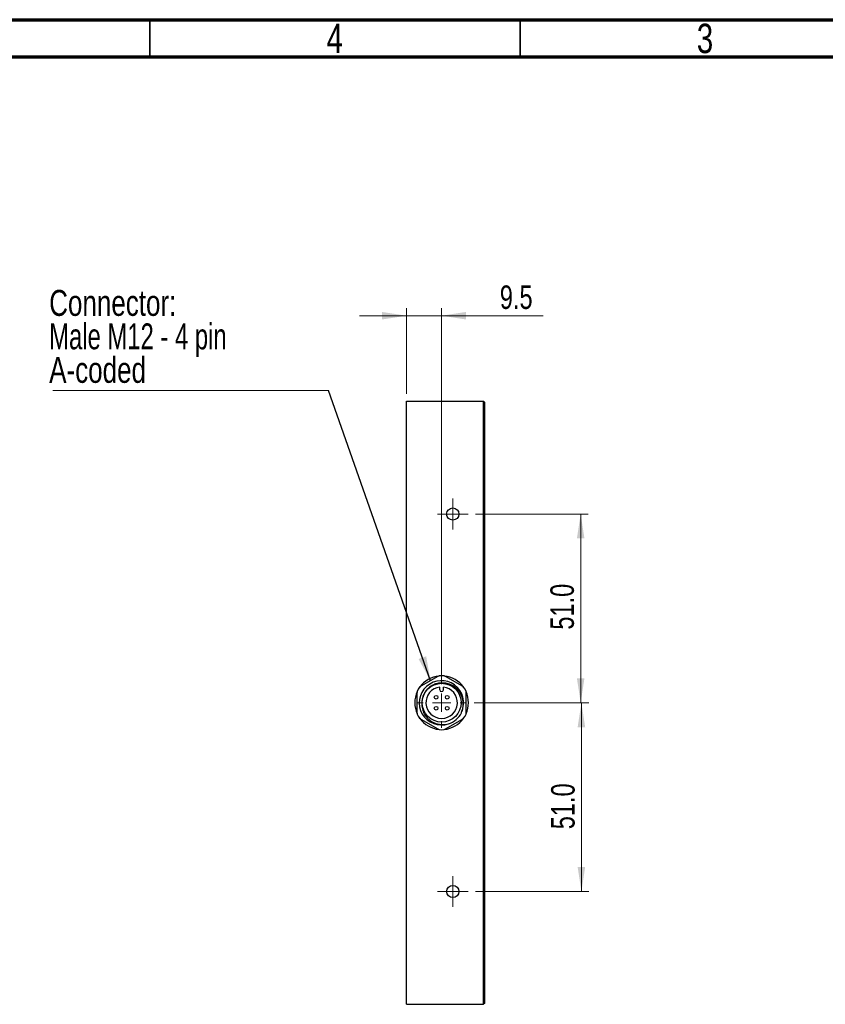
# Model space of a CAD drawing. Header units: millimetres. Extents: x 15 to 415, y 5 to 292.
# Tile 5 of 11: x 197 to 306, y 159 to 292. Entities that reach past the tile are written whole.
import ezdxf

# ---------------------------------------------------------------- set-up
doc = ezdxf.new("R2010")
doc.units = ezdxf.units.MM
doc.styles.add('SLDTEXTSTYLE0', font='TXT', dxfattribs={"width": 0.75})
doc.styles.add('SLDTEXTSTYLE1', font='TXT', dxfattribs={"width": 0.6875})
doc.dimstyles.new('SLDDIMSTYLE0', dxfattribs={"dimtxt": 3.175, "dimasz": 3.302, "dimexe": 0, "dimexo": 0.0625, "dimgap": 0.79375, "dimtad": 1, "dimdec": 1, "dimlfac": 2, "dimrnd": 1e-09, "dimzin": 4, "dimdsep": 46, "dimtxsty": 'SLDTEXTSTYLE0', "dimsah": 1, "dimcen": 0.09, "dimadec": 0, "dimazin": 1, "dimtfac": 1, "dimtdec": 1, "dimtofl": 0, "dimtmove": 0, "dimatfit": 3, "dimfxl": 1, "dimfrac": 2, "dimtolj": 1, "dimtzin": 12, "dimarcsym": 0})
doc.dimstyles.new('SLDDIMSTYLE2', dxfattribs={"dimtxt": 3.175, "dimasz": 3.302, "dimexe": 0, "dimexo": 0.0625, "dimgap": 0.79375, "dimtad": 1, "dimdec": 1, "dimlfac": 2, "dimrnd": 1e-09, "dimzin": 12, "dimdsep": 46, "dimtxsty": 'SLDTEXTSTYLE0', "dimsah": 1, "dimcen": 0.09, "dimadec": 0, "dimazin": 3, "dimtfac": 1, "dimtdec": 1, "dimtmove": 0, "dimatfit": 0, "dimfxl": 1, "dimfrac": 2, "dimtolj": 1, "dimtzin": 12, "dimarcsym": 0})
doc.dimstyles.new('SLDDIMSTYLE3', dxfattribs={"dimtxt": 0.18, "dimasz": 3.302, "dimexe": 0, "dimexo": 0.0625, "dimgap": 0, "dimtad": 0, "dimtih": 1, "dimtoh": 1, "dimdec": 0, "dimrnd": 1e-09, "dimzin": 0, "dimdsep": 46, "dimtxsty": 'Standard', "dimsah": 1, "dimcen": 0.09, "dimadec": 0, "dimazin": 0, "dimtfac": 3.302, "dimtdec": 0, "dimtofl": 0, "dimtmove": 0, "dimatfit": 3, "dimfxl": 1, "dimfrac": 2, "dimtolj": 1, "dimtzin": 0, "dimarcsym": 0})

# ---------------------------------------------------------------- blocks, each defined once
blk = doc.blocks.new('_D_5')
at = {"color": 7, "linetype": 'Continuous', "lineweight": 0}
for p, q in [((249.64, 241.45), (249.64, 253)), ((254.39, 202.45), (254.39, 253)), ((249.64, 252), (243.29, 252)), ((254.39, 252), (249.64, 252)), ((254.39, 252), (268.11, 252))]:
    blk.add_line(p, q, dxfattribs=at)
at = {"color": 7, "linetype": 'Continuous', "lineweight": 18}
for points in [[(249.64, 252), (246.34, 252.51), (246.34, 251.49)], [(254.39, 252), (257.69, 251.49), (257.69, 252.51)]]:
    blk.add_solid(points, dxfattribs=at)
at = {"color": 7, "linetype": 'Continuous', "lineweight": 18, "insert": (262.25, 256.09), "char_height": 3.175, "attachment_point": 1, "style": 'SLDTEXTSTYLE0'}
blk.add_mtext('9.5', dxfattribs=at)
blk = doc.blocks.new('_D_6')
at = {"color": 7, "linetype": 'Continuous', "lineweight": 0}
for p, q in [((258.77, 199.7), (274.27, 199.7)), ((273.27, 199.7), (273.27, 174.2)), ((258.97, 174.2), (274.27, 174.2))]:
    blk.add_line(p, q, dxfattribs=at)
at = {"color": 7, "linetype": 'Continuous', "lineweight": 18}
for points in [[(273.27, 199.7), (272.76, 196.4), (273.78, 196.4)], [(273.27, 174.2), (273.78, 177.51), (272.76, 177.51)]]:
    blk.add_solid(points, dxfattribs=at)
at = {"color": 7, "linetype": 'Continuous', "lineweight": 18, "insert": (269.18, 182.61), "char_height": 3.175, "attachment_point": 1, "rotation": 90, "style": 'SLDTEXTSTYLE0'}
blk.add_mtext('51.0', dxfattribs=at)
blk = doc.blocks.new('_D_7')
at = {"color": 7, "linetype": 'Continuous', "lineweight": 0}
for p, q in [((258.97, 225.2), (274.17, 225.2)), ((273.17, 199.7), (273.17, 225.2)), ((258.77, 199.7), (274.17, 199.7))]:
    blk.add_line(p, q, dxfattribs=at)
at = {"color": 7, "linetype": 'Continuous', "lineweight": 18}
for points in [[(273.17, 225.2), (272.66, 221.9), (273.68, 221.9)], [(273.17, 199.7), (273.68, 203.01), (272.66, 203.01)]]:
    blk.add_solid(points, dxfattribs=at)
at = {"color": 7, "linetype": 'Continuous', "lineweight": 18, "insert": (269.08, 209.58), "char_height": 3.175, "attachment_point": 1, "rotation": 90, "style": 'SLDTEXTSTYLE0'}
blk.add_mtext('51.0', dxfattribs=at)
blk = doc.blocks.new('SW_NOTE_0_2')
at = {"color": 0, "linetype": 'Continuous', "lineweight": 0}
blk.add_line((-37.23, 0), (0, 0), dxfattribs=at)
at = {"color": 0, "linetype": 'Continuous', "lineweight": 0, "char_height": 3.5, "attachment_point": 1}
for s, insert, style in [('Connector:', (-37.71, 13.58), 'SLDTEXTSTYLE0'), ('Male M12 - 4 pin', (-37.71, 9.06), 'SLDTEXTSTYLE1'), ('A-coded', (-37.71, 4.53), 'SLDTEXTSTYLE0')]:
    blk.add_mtext(s, dxfattribs=dict(at, insert=insert, style=style))
blk = doc.blocks.new('SW_CENTERMARKSYMBOL_0')
at = {"color": 0, "linetype": 'Continuous', "lineweight": 18}
for p, q in [((0, 2.5), (0, 3.375)), ((-2.5, 0), (-3.375, 0)), ((0, 0), (-1.25, 0)), ((0, 0), (0, 1.25)), ((0, 0), (0, -1.25)), ((0, 0), (1.25, 0)), ((2.5, 0), (3.375, 0)), ((0, -2.5), (0, -3.375))]:
    blk.add_line(p, q, dxfattribs=at)
blk = doc.blocks.new('SW_CENTERMARKSYMBOL_1')
at = {"color": 0, "linetype": 'Continuous', "lineweight": 18}
for p, q in [((0, 1.25), (0, 2.075)), ((-1.25, 0), (-2.075, 0)), ((0, 0), (-1.25, 0)), ((0, 0), (0, 1.25)), ((0, 0), (0, -1.25)), ((0, 0), (1.25, 0)), ((1.25, 0), (2.075, 0)), ((0, -1.25), (0, -2.075))]:
    blk.add_line(p, q, dxfattribs=at)
blk = doc.blocks.new('SW_CENTERMARKSYMBOL_2')
at = {"color": 0, "linetype": 'Continuous', "lineweight": 18}
for p, q in [((0, 1.25), (0, 2.075)), ((-1.25, 0), (-2.075, 0)), ((0, 0), (-1.25, 0)), ((0, 0), (0, 1.25)), ((0, 0), (0, -1.25)), ((0, 0), (1.25, 0)), ((1.25, 0), (2.075, 0)), ((0, -1.25), (0, -2.075))]:
    blk.add_line(p, q, dxfattribs=at)

msp = doc.modelspace()

# ---------------------------------------------------------------- linework, layer by layer
at = {"color": 7, "linetype": 'Continuous', "lineweight": 70}
for p, q in [((15, 292), (415, 292)), ((20, 287), (410, 287))]:
    msp.add_line(p, q, dxfattribs=at)
at = {"color": 7, "linetype": 'Continuous', "lineweight": 35}
for p, q in [((215, 292), (215, 287)), ((215, 287), (215, 292)), ((265, 287), (265, 292))]:
    msp.add_line(p, q, dxfattribs=at)
at = {"color": 7, "linetype": 'Continuous', "lineweight": 25}
for p, q in [((249.6425, 240.4539), (260.0475, 240.4539)), ((249.6425, 158.9539), (249.6425, 240.4539)), ((260.0475, 158.9539), (260.0475, 240.4539)), ((260.1725, 240.3289), (260.0475, 240.4539)), ((260.1725, 240.3289), (260.1725, 159.0789)), ((253.7675, 203.193), (251.6833, 201.9897)), ((257.1017, 201.9897), (255.0175, 203.193)), ((251.0583, 200.9072), (251.0583, 198.5005)), ((254.1425, 201.4539), (254.1425, 201.8141)), ((254.6425, 201.4539), (254.6425, 201.8141)), ((257.7267, 198.5005), (257.7267, 200.9072)), ((251.6833, 197.418), (253.7675, 196.2147)), ((255.0175, 196.2147), (257.1017, 197.418)), ((249.6425, 158.9539), (260.0475, 158.9539)), ((260.1725, 159.0789), (260.0475, 158.9539))]:
    msp.add_line(p, q, dxfattribs=at)
for centre, radius in [((255.8925, 225.2039), 0.825), ((254.3925, 199.7039), 2.625), ((253.6425, 200.4539), 0.25), ((255.1425, 200.4539), 0.25), ((253.6425, 198.9539), 0.25), ((255.1425, 198.9539), 0.25), ((255.8925, 174.2039), 0.825)]:
    msp.add_circle(centre, radius, dxfattribs=at)
for centre, radius, start, end in [((254.3708, 199.6921), 2.9957, 335.473099, 288.574195), ((254.3925, 199.7039), 3.625, 95.421791, 144.578209), ((254.3925, 202.1105), 1.25, 60, 120), ((254.3925, 199.7039), 3.625, 35.421791, 84.578209), ((254.3925, 199.7039), 3.625, 155.421791, 204.578209), ((252.3083, 200.9072), 1.25, 120, 180), ((254.3925, 199.7039), 2.125, 96.756327, 83.243673), ((254.3925, 201.4539), 0.25, 180, 0), ((256.4767, 200.9072), 1.25, 0, 60), ((254.3925, 199.7039), 3.625, 335.421791, 24.578209), ((252.3083, 198.5005), 1.25, 180, 240), ((254.3925, 199.7039), 3, 288.110478, 333.110479), ((256.4767, 198.5005), 1.25, 300, 0), ((254.3925, 199.7039), 3.625, 215.421791, 264.578209), ((254.3925, 199.7039), 3.625, 275.421791, 324.578209), ((254.3925, 197.2972), 1.25, 240, 300)]:
    msp.add_arc(centre, radius, start, end, dxfattribs=at)
for points, knots in [([(254.6093, 202.3567), (254.4342, 202.371), (254.2575, 202.3678), (253.9121, 202.3276), (253.7429, 202.2909), (253.4942, 202.2109), (253.4117, 202.1798), (253.2515, 202.1102), (253.1736, 202.0717), (252.9465, 201.9453), (252.8038, 201.8466), (252.5362, 201.6195), (252.4153, 201.4943), (252.2538, 201.2908), (252.2032, 201.2202), (252.1087, 201.0737), (252.0645, 200.9973), (251.945, 200.7646), (251.8814, 200.6034), (251.7858, 200.2695), (251.7539, 200.0958), (251.7396, 199.9207)], [0, 0, 0, 0, 0.125, 0.125, 0.25, 0.25, 0.3125, 0.3125, 0.375, 0.375, 0.5, 0.5, 0.625, 0.625, 0.6875, 0.6875, 0.75, 0.75, 0.875, 0.875, 1, 1, 1, 1]), ([(257.0681, 198.347), (257.1613, 198.5611), (257.2282, 198.7825), (257.2896, 199.1253), (257.3035, 199.2416), (257.3175, 199.473), (257.3177, 199.5886), (257.2983, 199.9351), (257.2564, 200.167), (257.1543, 200.4968), (257.1137, 200.6045), (257.0192, 200.8152), (256.9648, 200.919), (256.7845, 201.2171), (256.6422, 201.3982), (256.3959, 201.6435), (256.3078, 201.7211), (256.1247, 201.8625), (256.0293, 201.9269), (255.8309, 202.0432), (255.7279, 202.0951), (255.5141, 202.1862), (255.4037, 202.2249), (255.0706, 202.3185), (254.8429, 202.3524), (254.6093, 202.3567)], [0, 0, 0, 0, 0.125, 0.125, 0.1875, 0.1875, 0.25, 0.25, 0.375, 0.375, 0.4375, 0.4375, 0.5, 0.5, 0.625, 0.625, 0.6875, 0.6875, 0.75, 0.75, 0.8125, 0.8125, 0.875, 0.875, 1, 1, 1, 1]), ([(251.7396, 199.9207), (251.7057, 199.6882), (251.7034, 199.4562), (251.7433, 199.1086), (251.7643, 198.9926), (251.8202, 198.7666), (251.8552, 198.656), (251.9391, 198.4394), (251.9884, 198.3329), (252.1001, 198.1273), (252.162, 198.029), (252.2974, 197.8412), (252.3711, 197.7518), (252.53, 197.5815), (252.6155, 197.5004), (252.883, 197.276), (253.0771, 197.1495), (253.3923, 196.9951), (253.5005, 196.9501), (253.7195, 196.8742), (253.8309, 196.843), (254.1707, 196.7695), (254.4067, 196.7483), (254.8691, 196.7604), (255.0981, 196.7928), (255.325, 196.8525)], [0, 0, 0, 0, 0.125, 0.125, 0.1875, 0.1875, 0.25, 0.25, 0.3125, 0.3125, 0.375, 0.375, 0.4375, 0.4375, 0.5, 0.5, 0.625, 0.625, 0.6875, 0.6875, 0.75, 0.75, 0.875, 0.875, 1, 1, 1, 1])]:
    msp.add_open_spline(points, degree=3, knots=knots, dxfattribs=at)

# ---------------------------------------------------------------- block references
at = {"color": 7, "linetype": 'Continuous', "lineweight": 0}
for name, p in [('SW_NOTE_0_2', (239.103, 241.9005)), ('SW_CENTERMARKSYMBOL_2', (255.8925, 225.2039)), ('SW_CENTERMARKSYMBOL_0', (254.3925, 199.7039)), ('SW_CENTERMARKSYMBOL_1', (255.8925, 174.2039))]:
    msp.add_blockref(name, p, dxfattribs=at)

# ---------------------------------------------------------------- texts
at = {"color": 7, "linetype": 'Continuous', "lineweight": 0, "char_height": 3.9688, "attachment_point": 2, "style": 'SLDTEXTSTYLE0'}
for s, insert in [('4', (239.96, 291.4544)), ('3', (289.96, 291.4544))]:
    msp.add_mtext(s, dxfattribs=dict(at, insert=insert))

# ---------------------------------------------------------------- dimensions: what is measured, and where the dimension line sits
at = {"color": 7, "linetype": 'Continuous', "lineweight": 18}
dim = msp.add_linear_dim(base=(249.6425, 251.9982), p1=(254.3925, 201.4539), p2=(249.6425, 240.4539), dimstyle='SLDDIMSTYLE2', dxfattribs=at)
dim.commit()
dim.dimension.update_dxf_attribs({"geometry": '_D_5', "text_midpoint": (265.1815, 251.9982), "dimtype": 160})
for base, p2, picture, middle in [((273.168, 225.2039), (257.9675, 225.2039), '_D_7', (273.168, 213.6804)), ((273.2685, 174.2039), (257.9675, 174.2039), '_D_6', (273.2685, 186.7124))]:
    dim = msp.add_linear_dim(base=base, p1=(257.7675, 199.7039), p2=p2, angle=90, dimstyle='SLDDIMSTYLE0', dxfattribs=at)
    dim.commit()
    dim.dimension.update_dxf_attribs({"geometry": picture, "text_midpoint": middle, "dimtype": 160})

# ---------------------------------------------------------------- leaders
at = {"color": 7, "linetype": 'Continuous', "lineweight": 0}
msp.add_leader([(252.8871, 202.6847), (239.103, 241.9005)], dimstyle='SLDDIMSTYLE3', dxfattribs=at)

doc.saveas('drawing.dxf')
